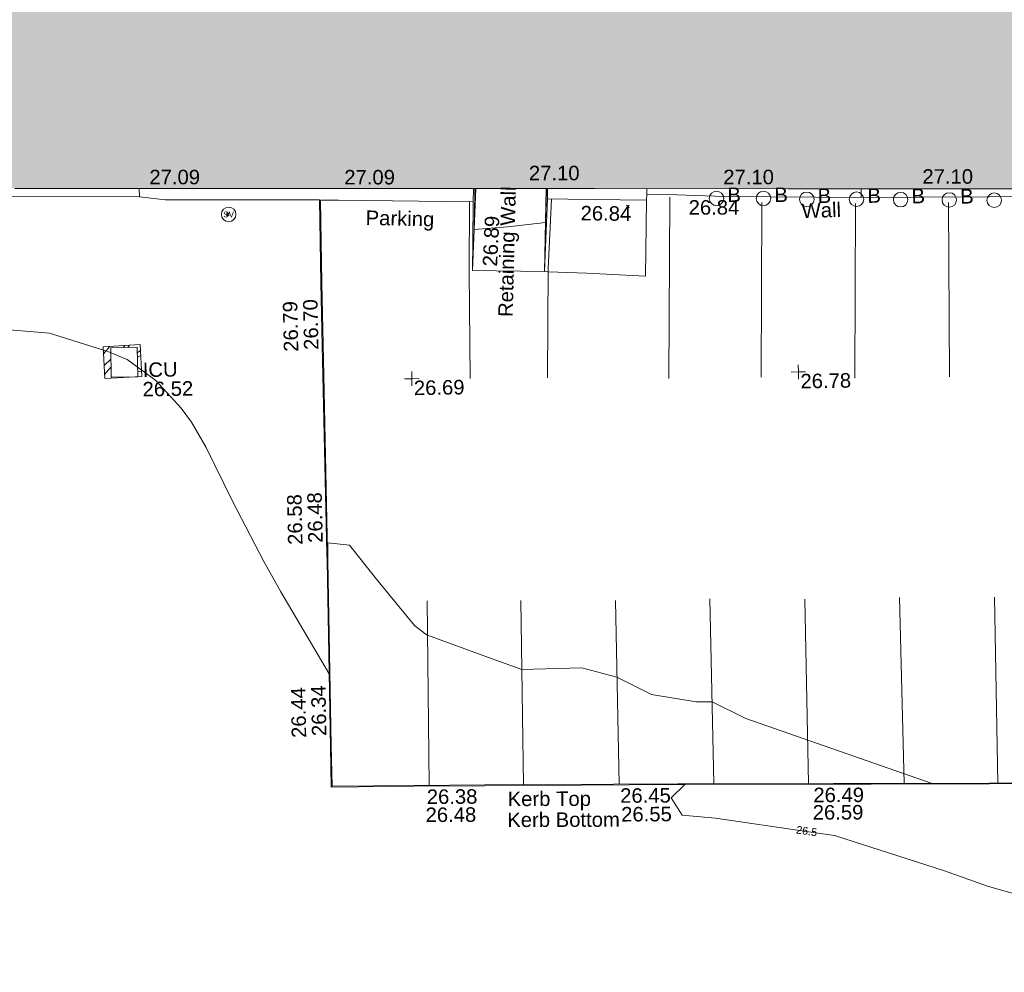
# Model space of a CAD drawing. Header units: millimetres. Extents: x -290717 to 520720, y -88450 to 287762.
# Tile 99 of 197: x -62872 to -37406, y 28307 to 52951. Entities that reach past the tile are written whole.
import ezdxf

# ---------------------------------------------------------------- set-up
doc = ezdxf.new("R2010")
doc.units = ezdxf.units.MM
doc.linetypes.add('IMPORT-HIDDEN2 _3_', pattern=[4762.5, 3175, -1587.5])
doc.linetypes.add('IMPORT-UG_ELEC_STREET LIGHTING_QLB2 _2_', pattern=[2700, 1500, -300.0000000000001, 0, -250, 150, -300.0000000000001, 0, -200])
for name, color, linetype, lineweight, true_color in [('00_TOPO_FURN_BOLLARD', 7, 'Continuous', 9, 0x666666), ('00_TOPO_SERV_IC', 5, 'Continuous', 9, 0x0000ff), ('00_TOPO_SERV_STOP_VALVE', 7, 'Continuous', 9, 0x666666), ('00_UAV_BUILDING_OUTLINE', 5, 'Continuous', 9, 0x0000ff), ('00_UAV_CONCRETE', 9, 'Continuous', 9, 0x808080), ('00_UAV_FORM_LINES', 7, 'Continuous', 9, 0x666666), ('00_UAV_FURN_BOLLARD', 7, 'Continuous', 9, 0xff9f7f), ('00_UAV_KERB_BOTTOM', 1, 'Continuous', 9, 0xff0000), ('00_UAV_KERB_TOP', 7, 'Continuous', 9, 0xa500a5), ('00_UAV_LEVEL_SPOT', 7, 'Continuous', 9, 0x666666), ('00_UAV_PARKING', 4, 'Continuous', 9, 0x00ffff), ('00_UAV_ROAD_MARKING_WHITE_CONTINUOUS', 7, 'Continuous', 9, 0x999999), ('00_UAV_WALL', 7, 'Continuous', 9, 0x7c00a5), ('00_UAV_WALL_RETAINING', 7, 'Continuous', 9, 0x7c00a5), ('01_DTM_CONTOUR_MNR', 7, 'Continuous', 9, 0xa5a552), ('01_DTM_CONTOUR_MNR_LABELS', 7, 'Continuous', 9, 0xa5a552), ('12333-PUM-2D-U-0001-C01 - Rev2_REVIT IMPORT_dwg', 7, 'Continuous', 9, 0x767676), ('A_RHA_Line', 7, 'Continuous', 9, 0x00a600), ('PUM-CHAMBER EXTENTS', 6, 'IMPORT-HIDDEN2 _3_', 9, 0xff00ff)]:
    doc.layers.add(name, color=color, linetype=linetype, lineweight=lineweight, true_color=true_color)
doc.layers.add('A_RHA_Detail', color=7, linetype='Continuous', lineweight=9)
doc.layers.add('GEN-TEXT', color=7, linetype='Continuous', lineweight=9)
doc.styles.add('Swis721 Lt BT', font='swissl.ttf', dxfattribs={"height": 399.9999999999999})
doc.styles.add('Swis721 Lt BT_1', font='swissl.ttf', dxfattribs={"height": 200})
doc.styles.add('Swis721 Lt BT_2', font='swissl.ttf', dxfattribs={"height": 375})

# ---------------------------------------------------------------- blocks, each defined once
blk = doc.blocks.new('12333-PUM-2D-U-0001-C01 - Rev2_REVIT IMPORT_dwg_MSL_Sluice_Valve_SYM-2077246-Site Location Plan Existing')
at = {"layer": '00_TOPO_SERV_STOP_VALVE', "color": 254, "true_color": 0xcccccc}
blk.add_circle((0, 0), 500.0000000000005, dxfattribs=at)
at = {"layer": '00_TOPO_SERV_STOP_VALVE', "insert": (0, 198.9876086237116), "char_height": 399.9999999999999, "width": 785.1100955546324, "attachment_point": 2, "line_spacing_factor": 1.005061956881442, "style": 'Swis721 Lt BT'}
blk.add_mtext('SV', dxfattribs=at)
blk = doc.blocks.new('12333-PUM-2D-U-0001-C01 - Rev2_REVIT IMPORT_dwg_UAV-2077255-Site Location Plan Existing')
at = {"layer": '00_UAV_LEVEL_SPOT', "color": 254, "true_color": 0xcccccc, "flags": 128}
for points in [[(0, -500.0000000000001), (0, 0), (-500.0000000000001, 0)], [(500.0000000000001, 0), (0, 0), (0, 500.0000000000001)]]:
    blk.add_lwpolyline(points, dxfattribs=at)
blk = doc.blocks.new('12333-PUM-2D-U-0001-C01 - Rev2_REVIT IMPORT_dwg_MSL_Bollard_2-2077239-Site Location Plan Existing')
at = {"layer": '00_TOPO_FURN_BOLLARD', "color": 254, "true_color": 0xcccccc}
blk.add_circle((0, 0), 62.50000000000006, dxfattribs=at)
blk = doc.blocks.new('12333-PUM-2D-U-0001-C01 - Rev2_REVIT IMPORT_dwg_MGS62954_T2_Galway_ITM_3d_Rev1-2077680-Site Location Plan Existing')
at = {"layer": '00_TOPO_SERV_IC', "color": 254, "true_color": 0xcccccc}
for p, q in [((533842226.7, 725600174.4), (533842226.7000001, 725600936.4000002)), ((533842912.5000001, 725600936.4), (533842226.7000001, 725600936.4000002)), ((533842912.5, 725600174.4), (533842912.5000001, 725600936.4)), ((533842226.7, 725600174.4), (533842912.5, 725600174.4))]:
    blk.add_line(p, q, dxfattribs=at)
at = {"layer": '00_UAV_CONCRETE', "color": 254, "true_color": 0xcccccc}
for p, q in [((533851668.662068, 725604549.8623617), (533851683.2158532, 725604888.924139)), ((533853588.2699392, 725604586.7730943), (533853597.9039028, 725604854.8249344))]:
    blk.add_line(p, q, dxfattribs=at)
at = {"layer": '00_UAV_CONCRETE', "color": 254, "true_color": 0xcccccc, "flags": 128}
blk.add_lwpolyline([(533843035.9295182, 725604824.3749609), (533843697.929518, 725604738.3749609), (533847695.1801922, 725604664.05422)], dxfattribs=at)
at = {"layer": '00_UAV_FORM_LINES', "color": 254, "true_color": 0xcccccc, "flags": 128}
blk.add_lwpolyline([(533853482.1748954, 725602716.3666456), (533853571.3912002, 725602700.7318478), (533854575.6955001, 725602654.4015001), (533856085.6955001, 725602545.4015001), (533856150.1748953, 725604513.3666457)], dxfattribs=at)
at = {"layer": '00_UAV_KERB_BOTTOM', "color": 254, "true_color": 0xcccccc, "flags": 128}
blk.add_lwpolyline([(533881691.8095241, 725589110.1475831), (533879445.1748955, 725589149.3666457), (533876692.8852168, 725589179.583126), (533873069.1748953, 725589219.3666456), (533871693.5697441, 725589229.1274039), (533866693.9391799, 725589264.6028342), (533864754.1748954, 725589278.3666457), (533861694.52452, 725589325.8211774), (533856888.1748953, 725589400.3666456), (533856695.2494386, 725589402.5689912), (533851696.0418241, 725589459.6375711), (533849880.1748953, 725589480.3666456), (533847752.1748953, 725589494.3666457), (533847750.9088002, 725590549.3857387), (533847745.1748953, 725595327.3666457), (533847744.1950182, 725595547.4409066), (533847721.9532087, 725600542.8123295), (533847713.1748953, 725602514.3666457), (533847715.1748953, 725604658.3666458)], dxfattribs=at)
at = {"layer": '00_UAV_KERB_TOP', "color": 254, "true_color": 0xcccccc, "flags": 128}
blk.add_lwpolyline([(533881691.7209884, 725589099.1684073), (533879444.8905709, 725589129.3685619), (533876692.3667715, 725589159.5876124), (533873068.9941603, 725589199.3674246), (533871693.0512855, 725589209.1305795), (533866693.4207219, 725589244.6060096), (533864753.9488578, 725589258.3677462), (533861694.0060812, 725589305.8268127), (533856887.9056672, 725589380.3684158), (533856694.7310012, 725589382.5736061), (533851695.5233949, 725589439.6421862), (533849879.9949583, 725589460.3673966), (533847732.1987252, 725589474.497635), (533847730.9559652, 725590510.0718771), (533847725.1749487, 725595327.3101203), (533847724.3697136, 725595508.160941), (533847702.1279038, 725600503.5323653), (533847693.1748537, 725602514.3314495), (533847695.1801924, 725604664.0542197)], dxfattribs=at)
at = {"layer": '00_UAV_PARKING', "color": 254, "true_color": 0xcccccc, "flags": 128}
for points in [[(533847715.1748953, 725604658.3666457), (533848183.1748954, 725604648.3666456), (533851668.662068, 725604549.8623616), (533851641.3808981, 725603505.5586932), (533851622.1748955, 725602770.3666456), (533853482.1748954, 725602716.3666456), (533853588.2699391, 725604586.7730944), (533854117.5480864, 725604571.6076492), (533856150.1748953, 725604513.3666457), (533856161.8213428, 725604669.9466621)], [(533861701.1748953, 725604487.3666458), (533863308.1748954, 725604466.3666456), (533866699.453905, 725604426.1702062), (533869045.1748953, 725604398.3666457), (533871697.9792234, 725604325.0129383), (533871902.1748953, 725604319.3666456), (533876002.1748954, 725604218.3666456), (533876696.3378388, 725604204.1917897), (533881144.1748954, 725604113.3666456), (533881694.9260165, 725604104.3589911), (533885630.0000003, 725604040.0000005)]]:
    blk.add_lwpolyline(points, dxfattribs=at)
at = {"layer": '00_UAV_ROAD_MARKING_WHITE_CONTINUOUS', "color": 254, "true_color": 0xcccccc}
for p, q in [((533856750.1568247, 725604575.6720258), (533856649.3293822, 725599889.9289227)), ((533859134.6912071, 725604398.6754705), (533859037.5717106, 725599885.2513378)), ((533861555.1748957, 725604329.3666458), (533861458.0553991, 725599815.942513)), ((533863960.1748955, 725604316.3666458), (533863902.7882641, 725599802.2624853)), ((533850298.4065016, 725594245.3775805), (533850267.1961251, 725589475.9485954)), ((533852704.1639414, 725589448.1293279), (533852720.4065014, 725594214.3775806)), ((533855165.4065013, 725594173.3775804), (533855174.9675313, 725589419.9238073)), ((533857630.2433345, 725589388.8573209), (533857608.4065014, 725594171.3775808)), ((533860060.4065014, 725594121.3775803), (533860077.5770707, 725589350.8996909)), ((533862545.8518668, 725589312.61727), (533862515.4065017, 725594121.3775805)), ((533864969.4065014, 725594083.37758), (533864974.1966688, 725589276.8054566))]:
    blk.add_line(p, q, dxfattribs=at)
at = {"layer": '00_UAV_ROAD_MARKING_WHITE_CONTINUOUS', "color": 254, "true_color": 0xcccccc, "flags": 128}
for points in [[(533851569.211813, 725604552.6729516), (533851529.1748954, 725602748.3666457), (533851513.1748953, 725599979.3666457)], [(533853512.1748953, 725599957.3666456), (533853573.1748953, 725602783.3666457), (533853693.4154008, 725604583.7603539)]]:
    blk.add_lwpolyline(points, dxfattribs=at)
at = {"layer": '00_UAV_WALL', "color": 254, "true_color": 0xcccccc}
blk.add_line((533843037.0208123, 725605042.9065964), (533843035.9295181, 725604824.3749607), dxfattribs=at)
at = {"layer": '00_UAV_WALL', "color": 254, "true_color": 0xcccccc, "flags": 128}
for points in [[(533843035.9295181, 725604824.3749607), (533838285.1437689, 725604926.9906502), (533837109.9295181, 725604952.3749608), (533833286.872484, 725605044.1618973), (533829820.9295182, 725605127.3749608), (533829137.5403005, 725605143.3488133), (533829140.0551342, 725605290.4014668)], [(533861703.3706824, 725604710.4724551), (533861701.1748953, 725604487.3666458), (533858158.1748953, 725604574.3666456), (533856935.0101984, 725604632.9284679), (533856161.8213428, 725604669.9466621), (533856166.3380679, 725604809.0829866)]]:
    blk.add_lwpolyline(points, dxfattribs=at)
at = {"layer": '00_UAV_WALL_RETAINING', "color": 254, "true_color": 0xcccccc}
for p, q in [((533851622.1748955, 725602770.3666455), (533851743.8875042, 725604887.8436209)), ((533853556.6188308, 725604855.5601922), (533853482.1748955, 725602716.3666459))]:
    blk.add_line(p, q, dxfattribs=at)
at = {"layer": '01_DTM_CONTOUR_MNR', "color": 254, "true_color": 0xcccccc, "flags": 128}
for points in [[(533866269.723141, 725586124.5712041), (533864682.2740725, 725586605.1436354), (533863556.3115994, 725587031.781652), (533860727.9651424, 725587994.0480449), (533860003.2070352, 725588111.5832783), (533857655.9022973, 725588492.2496102), (533856797.0811437, 725588590.1897218), (533856515.9900115, 725589039.3837603), (533856890.0000001, 725589386), (533859564.0817537, 725589354.8518958), (533860719.5843876, 725589337.6739627), (533862550.0000001, 725589310.0000002), (533861636.6666666, 725589326.6666669), (533863180.0000002, 725589300.0000001), (533863246.6836134, 725589303.2253939), (533858488.4157283, 725591060.9079815), (533857620, 725591510.0000001), (533857209.4535105, 725591516.3795067), (533856052.714829, 725591722.0059686), (533855170.0000001, 725592190.0000002), (533854265.4262539, 725592441.421829), (533852710.0000001, 725592430.0000002), (533851947.8636165, 725592719.304043), (533850290.0000001, 725593360), (533850225.474032, 725593403.597934), (533849960.0167191, 725593615.3645422), (533849032.2633981, 725594786.9237375), (533848311.1893246, 725595718.9622561), (533847750, 725595790), (533847746.9823009, 725595330.0000002), (533847736.4178581, 725593455.9854398), (533847730, 725592400), (533846513.2914895, 725594543.879891), (533846088.1576592, 725595335.3306571), (533845307.4704993, 725596910.93646), (533844650.0000001, 725598315.4736842), (533844282.7345311, 725598972.7345309), (533844024.6312686, 725599340.0000001), (533843382.5000001, 725600072.5000001), (533842650.0000001, 725600622.0512822), (533842149.0636705, 725600839.0636705), (533840650.0000001, 725601340.0000001), (533838561.3139336, 725601547.8939614)], [(533853572.6254573, 725604855.2751254), (533853568.3211145, 725604785.1099708), (533853530.0000001, 725603980), (533852549.3079296, 725603880.6906859), (533851680.0000002, 725603830.0000001), (533851713.4375938, 725604760.9825983), (533851718.9261966, 725604888.2881635)]]:
    blk.add_lwpolyline(points, dxfattribs=at)
for name, p, xscale, yscale, zscale in [('12333-PUM-2D-U-0001-C01 - Rev2_REVIT IMPORT_dwg_MSL_Bollard_2-2077239-Site Location Plan Existing', (533857960.4065001, 725604524.3774999), 3, 3, 3), ('12333-PUM-2D-U-0001-C01 - Rev2_REVIT IMPORT_dwg_MSL_Bollard_2-2077239-Site Location Plan Existing', (533859175.4065, 725604504.3774999), 3, 3, 3), ('12333-PUM-2D-U-0001-C01 - Rev2_REVIT IMPORT_dwg_MSL_Sluice_Valve_SYM-2077246-Site Location Plan Existing', (533845337.9295181, 725604332.3749607), 0.375, 0.375, 0.375), ('12333-PUM-2D-U-0001-C01 - Rev2_REVIT IMPORT_dwg_MSL_Bollard_2-2077239-Site Location Plan Existing', (533860294.4065001, 725604460.3774999), 3, 3, 3), ('12333-PUM-2D-U-0001-C01 - Rev2_REVIT IMPORT_dwg_MSL_Bollard_2-2077239-Site Location Plan Existing', (533861581.4065, 725604441.3775), 3, 3, 3), ('12333-PUM-2D-U-0001-C01 - Rev2_REVIT IMPORT_dwg_MSL_Bollard_2-2077239-Site Location Plan Existing', (533862721.4065, 725604409.3774999), 3, 3, 3), ('12333-PUM-2D-U-0001-C01 - Rev2_REVIT IMPORT_dwg_MSL_Bollard_2-2077239-Site Location Plan Existing', (533863980.4065001, 725604380.3774999), 3, 3, 3), ('12333-PUM-2D-U-0001-C01 - Rev2_REVIT IMPORT_dwg_MSL_Bollard_2-2077239-Site Location Plan Existing', (533865142.4065001, 725604352.3774999), 3, 3, 3), ('12333-PUM-2D-U-0001-C01 - Rev2_REVIT IMPORT_dwg_UAV-2077255-Site Location Plan Existing', (533850000, 725600000.0000001), 0.375, 0.375, 0.375), ('12333-PUM-2D-U-0001-C01 - Rev2_REVIT IMPORT_dwg_UAV-2077255-Site Location Plan Existing', (533860000, 725600000.0000001), 0.375, 0.375, 0.375)]:
    blk.add_blockref(name, p, dxfattribs=dict(xscale=xscale, yscale=yscale, zscale=zscale))
at = {"layer": '00_TOPO_SERV_IC', "color": 251, "true_color": 0x666666, "char_height": 375, "attachment_point": 1, "line_spacing_factor": 1.005061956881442, "style": 'Swis721 Lt BT_2'}
for s, insert, width in [('ICU', (533843045.6111333, 725600536.8746865), 1021.012723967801), ('26.52', (533843031.7003085, 725600036.416259), 1495.902363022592)]:
    blk.add_mtext(s, dxfattribs=dict(at, insert=insert, width=width))
at = {"layer": '00_UAV_BUILDING_OUTLINE', "color": 251, "true_color": 0x666666, "char_height": 375, "width": 1495.902363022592, "attachment_point": 1, "line_spacing_factor": 1.005061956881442, "style": 'Swis721 Lt BT_2'}
for s, insert, rotation in [('27.09', (533843307.2826644, 725605521.8553054), 358.979711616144), ('27.09', (533848347.3259588, 725605429.9297818), 358.97971161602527), ('27.10', (533853123.6354564, 725605453.9445103), 358.97971161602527), ('27.10', (533858147.969831, 725605264.475166), 358.9797116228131), ('27.10', (533863297.9414201, 725605187.5845917), 358.97971162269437)]:
    blk.add_mtext(s, dxfattribs=dict(at, insert=insert, rotation=rotation))
at = {"layer": '00_UAV_FURN_BOLLARD', "color": 251, "true_color": 0x666666, "char_height": 375, "width": 398.9072968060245, "attachment_point": 1, "line_spacing_factor": 1.005061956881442, "style": 'Swis721 Lt BT_2'}
for insert in [(533858243.16482, 725604798.57485), (533859458.1648199, 725604778.57485), (533860577.16482, 725604734.57485), (533861864.1648199, 725604715.57485), (533863004.1648199, 725604683.57485), (533864263.16482, 725604654.5748501)]:
    blk.add_mtext('B', dxfattribs=dict(at, insert=insert))
at = {"layer": '00_UAV_KERB_BOTTOM', "color": 251, "true_color": 0x666666, "char_height": 375, "attachment_point": 1, "line_spacing_factor": 1.005061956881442, "style": 'Swis721 Lt BT_2'}
for s, insert, width, rotation in [('26.70', (533847225.6153997, 725600790.6048717), 1495.902363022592, 90.25510683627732), ('26.48', (533847247.8572091, 725595795.2334486), 1495.902363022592, 90.25510682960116), ('26.34', (533847255.3795317, 725590798.79125), 1495.902363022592, 90.0687588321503), ('26.38', (533850199.7274823, 725589367.3078635), 1495.902363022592, 359.3459669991), ('26.45', (533855201.7353216, 725589310.2073172), 1495.902363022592, 359.3459669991), ('26.49', (533860198.86297, 725589239.6016204), 1495.902363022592, 359.1114258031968), ('Kerb Bottom', (533852272.4268799, 725588734.8333263), 3414.456504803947, 359.15074903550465)]:
    blk.add_mtext(s, dxfattribs=dict(at, insert=insert, width=width, rotation=rotation))
at = {"layer": '00_UAV_KERB_TOP', "color": 251, "true_color": 0x666666, "char_height": 375, "attachment_point": 1, "line_spacing_factor": 1.005061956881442, "style": 'Swis721 Lt BT_2'}
for s, insert, width, rotation in [('26.79', (533846702.6321886, 725600749.0846052), 1495.902363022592, 90.25510683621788), ('26.58', (533846724.8739983, 725595753.7131805), 1495.902363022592, 90.25510684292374), ('26.44', (533846732.2641658, 725590758.8735585), 1495.902363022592, 90.06875883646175), ('Kerb Top', (533852291.3882157, 725589275.6085463), 2493.170605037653, 359.15074903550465), ('26.48', (533850160.5646015, 725588899.8966631), 1495.902363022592, 359.345966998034), ('26.55', (533855218.8650081, 725588826.0790291), 1495.902363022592, 359.3459669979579), ('26.59', (533860174.4018634, 725588789.916999), 1495.902363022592, 359.11142579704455)]:
    blk.add_mtext(s, dxfattribs=dict(at, insert=insert, width=width, rotation=rotation))
at = {"layer": '00_UAV_LEVEL_SPOT', "char_height": 375, "width": 1495.902363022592, "attachment_point": 1, "line_spacing_factor": 1.005061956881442, "style": 'Swis721 Lt BT_2'}
for s, insert in [('26.69', (533850048.475159, 725599946.7845222)), ('26.78', (533860048.475159, 725599946.7845222))]:
    blk.add_mtext(s, dxfattribs=dict(at, insert=insert))
at = {"layer": '00_UAV_PARKING', "color": 251, "true_color": 0x666666, "char_height": 375, "attachment_point": 1, "line_spacing_factor": 1.005061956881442, "style": 'Swis721 Lt BT_2'}
for s, insert, width, rotation in [('Parking', (533848886.4279329, 725604373.8770553), 2037.276551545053, 357.69511877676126), ('26.84', (533854444.4447457, 725604394.083874), 1495.902363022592, 358.3587489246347), ('26.89', (533851880.3826672, 725602879.6219798), 1495.902363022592, 86.23515860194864)]:
    blk.add_mtext(s, dxfattribs=dict(at, insert=insert, width=width, rotation=rotation))
at = {"layer": '00_UAV_WALL', "color": 251, "true_color": 0x666666, "char_height": 375, "attachment_point": 1, "line_spacing_factor": 1.005061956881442, "style": 'Swis721 Lt BT_2'}
for s, insert, width, rotation in [('26.84', (533857238.8817905, 725604493.4790651), 1495.902363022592, 358.98836874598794), ('Wall', (533860153.0088991, 725604348.3855971), 1130.237340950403, 1.1683706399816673)]:
    blk.add_mtext(s, dxfattribs=dict(at, insert=insert, width=width, rotation=rotation))
at = {"layer": '00_UAV_WALL_RETAINING', "color": 251, "true_color": 0x666666, "insert": (533852261.2319865, 725601562.5032957), "char_height": 375, "width": 3832.359387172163, "attachment_point": 1, "rotation": 87.57881032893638, "line_spacing_factor": 1.005061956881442, "style": 'Swis721 Lt BT_2'}
blk.add_mtext('Retaining Wall', dxfattribs=at)
at = {"layer": '01_DTM_CONTOUR_MNR_LABELS', "color": 251, "true_color": 0x666666, "insert": (533860024.2235141, 725588219.9727354), "char_height": 200, "width": 620.5117196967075, "attachment_point": 2, "rotation": 350.7884425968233, "line_spacing_factor": 1.005061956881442, "style": 'Swis721 Lt BT_1'}
blk.add_mtext('26.5', dxfattribs=at)
blk = doc.blocks.new('12333-PUM-2D-U-0001-C01 - Rev2_REVIT IMPORT_dwg-1620468-Site Location Plan Existing')
at = {"layer": 'PUM-CHAMBER EXTENTS', "true_color": 0xffaaff}
h = blk.add_hatch(dxfattribs=at)
h.set_pattern_fill('FP_3', color=211, style=0, pattern_type=2)
h.set_pattern_definition([(45, (-533641079.65, -725615854.3560001), (-265.1650429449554, 265.1650429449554), []), (45, (-533640902.873, -725615854.3560001), (-265.1650429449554, 265.1650429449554), [])])
h.paths.add_polyline_path([(200981.3501528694, -15715.35617869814), (201937.3501528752, -15678.3561786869), (201912.3501528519, -14851.35617863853), (200956.3501528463, -14888.35617853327)])
h.paths.add_polyline_path([(201147.0501528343, -15679.95617866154), (201147.0501528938, -14917.95617863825), (201832.8501529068, -14917.95617864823), (201832.8501528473, -15679.95617867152), (201819.5493934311, -15679.95617867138)])
at = {"layer": 'GEN-TEXT', "color": 253, "true_color": 0xaaaaaa}
for p, q in [((204203.6698139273, -11554.35617861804), (204274.3804920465, -11483.64550049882)), ((204274.3804920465, -11554.35617861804), (204203.6698139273, -11483.64550049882)), ((214548.9948138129, -11533.71151769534), (214619.7054919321, -11463.00083957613)), ((214619.7054919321, -11533.71151769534), (214548.9948138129, -11463.00083957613))]:
    blk.add_line(p, q, dxfattribs=at)
at = {"layer": 'PUM-CHAMBER EXTENTS', "color": 211, "linetype": 'Continuous', "true_color": 0xffaaff, "flags": 128}
blk.add_lwpolyline([(201912.350152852, -14851.35617863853), (201937.3501528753, -15678.35617868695), (200981.3501528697, -15715.35617869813), (200956.3501528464, -14888.35617853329)], close=True, dxfattribs=at)
blk.add_blockref('12333-PUM-2D-U-0001-C01 - Rev2_REVIT IMPORT_dwg_MGS62954_T2_Galway_ITM_3d_Rev1-2077680-Site Location Plan Existing', (-533641079.6498471, -725615854.3561786))

msp = doc.modelspace()

# ---------------------------------------------------------------- hatches: boundary and pattern name
at = {"layer": 'A_RHA_Detail', "true_color": 0xc0c0c0}
h = msp.add_hatch(color=9, dxfattribs=at)
h.paths.add_polyline_path([(-80880.60083898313, -68502.79057078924), (-80400.86592458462, -68483.4150911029), (-80400.86592458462, -62984.64684182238), (-24474.85765180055, -63009.32043784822), (-24456.14471274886, -50840.30023854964), (-36622.55041054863, -50831.65104346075), (-36622.5504104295, -44228.57792609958), (-50959.05265825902, -44213.68205212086), (-50959.05265825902, -42573.78171509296), (-54563.93258049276, -42571.21897729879), (-54565.69773355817, -45054.17447471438), (-92408.82109324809, -45027.27149617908), (-92411.78875845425, -49201.74309219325), (-100061.9988811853, -49201.74309219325), (-100052.221444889, -64852.82557835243), (-86120.90825231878, -64852.82557835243), (-86092.16626519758, -62957.90041523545), (-84861.10047611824, -62957.90041520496), (-84854.79054275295, -68240.10973718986), (-80870.60226895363, -68240.10973718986)])
h.paths.add_polyline_path([(-137238.9269955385, -68461.93840922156), (-132719.7426408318, -68433.06336920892), (-132847.0731201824, -62850.0428228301), (-130454.6837966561, -62916.63108081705), (-130498.2830220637, -61355.8539363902), (-117581.136331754, -61423.42893434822), (-117492.3908565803, -49183.91309186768), (-125136.5200282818, -49178.47881939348), (-125133.5727033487, -45032.61887132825), (-163007.1824077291, -45005.69421944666), (-163007.1824077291, -44090.29634113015), (-163123.8521375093, -44090.21339942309), (-163122.6389897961, -42383.751842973), (-166563.8543420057, -42383.75184295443), (-166565.0349082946, -44044.3982420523), (-193158.4656786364, -44025.49275802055), (-193195.152889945, -62863.6565097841), (-137269.7106414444, -62916.63108078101), (-137254.3708868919, -65679.90523788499)])
h.paths.add_polyline_path([(120310.9497607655, -32334.2823016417), (120312.4652266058, -31610.73011961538), (133451.2244789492, -31638.24899384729), (133469.2230092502, -19717.98315777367), (121295.7536929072, -19692.48606427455), (121319.8434528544, -8190.941560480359), (112277.0825929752, -8172.001674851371), (112263.1769726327, -14811.12345451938), (78285.85310969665, -14739.95861435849), (78292.82277619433, -8167.077575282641), (76545.55099677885, -8163.40371230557), (69355.76844230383, -8152.931592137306), (69353.66597202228, -9156.746357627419), (68372.60878942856, -9154.691552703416), (68372.60878942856, -13705.52853212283), (69333.72334743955, -13707.54156767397), (69325.07112544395, -16249.53369225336), (66623.4489111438, -16249.53369225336), (66619.79243932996, -17995.29925522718), (65989.07757491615, -17995.29925522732), (65985.44262769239, -19730.78799479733), (57152.23993372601, -19712.28702423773), (57127.42535098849, -31559.89461998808), (70277.87165423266, -31587.43801817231), (70277.87165428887, -32271.74147154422), (78263.96947906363, -32285.12944888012), (78266.62669288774, -31019.79372153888), (112335.8856506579, -31091.15111856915), (112335.8856506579, -32317.57330550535), (119781.4233959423, -32333.17321910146)])
h.paths.add_polyline_path([(7503.71740934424, -1791.43926322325), (15482.43097389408, -674.0213230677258), (15484.0826184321, 148.1327206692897), (56188.28042539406, 205.5276654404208), (56155.8432600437, 14338.31663138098), (18016.62665932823, 14236.4814953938), (17967.9025208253, 34313.18372075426), (21727.10644861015, 34324.06926249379), (21708.9097307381, 40608.10218319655), (18009.66447156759, 40608.10218325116), (17995.54603703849, 45483.75063445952), (9770.084212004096, 45420.63294734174), (3966.216019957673, 45443.14492469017), (3984.771235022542, 14176.56786831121), (1023.062455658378, 14176.56786840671), (-276.5134647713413, 14190.52623465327), (-231.6790044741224, 5976.811441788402), (-226.4491536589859, 193.7444677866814), (1220.250839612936, 179.5999159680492), (7477.609307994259, 143.2867556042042), (7488.638446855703, -674.0213230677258)])
h.paths.add_polyline_path([(77755.59663317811, 53.47451145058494), (77729.51881611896, 1699.844979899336), (94464.47132486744, 1659.976083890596), (94606.37913471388, 17991.39023626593), (88810.41901146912, 18015.03260816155), (88799.89418497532, 14436.74271609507), (69413.88950349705, 14457.87738898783), (69377.35724448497, 99.62816357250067), (70760.85642036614, 92.0068082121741)])
h.paths.add_polyline_path([(61252.12079698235, 46453.95617369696), (105774.7348988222, 46472.68783510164), (105768.2642197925, 61852.61234310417), (92285.13876306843, 61852.61234310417), (92308.59670397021, 65784.30757142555), (96107.46680002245, 65767.6044524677), (96059.6808111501, 75209.20847378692), (101084.8427276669, 75071.88872768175), (104988.0046543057, 74765.36560410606), (108403.6894220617, 74363.84089439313), (112009.2703903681, 73787.25420864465), (115645.3524814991, 73049.69667210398), (116890.8108050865, 72761.69136255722), (120208.9929832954, 71893.18353872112), (120865.241739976, 71703.68487155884), (124135.6329505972, 70669.67317909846), (127435.6253142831, 69480.50055823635), (127820.4368655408, 69394.93141813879), (128274.3081769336, 69331.69585757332), (128731.879114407, 69306.66104520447), (129189.9401456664, 69320.00258265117), (129645.2782985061, 69371.62688830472), (130094.6997111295, 69461.17185607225), (130535.0520071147, 69588.00939078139), (130963.2464342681, 69751.2498188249), (131376.279516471, 69949.74812593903), (131771.254123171, 70182.11198906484), (132162.5575600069, 70460.54046602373), (132496.0921582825, 70741.69081117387), (132820.8713676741, 71064.98072578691), (133117.4593294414, 71414.31364276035), (133383.77568926, 71787.23923958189), (133616.5473239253, 72178.53728446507), (133817.1647262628, 72590.54524901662), (133982.6025969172, 73017.89547517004), (134111.7005086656, 73457.59040804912), (134203.5529320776, 73906.545904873), (134257.5155882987, 74361.61286220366), (134272.5462649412, 74819.59931534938), (134250.5259874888, 75277.29281749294), (134189.6227572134, 75731.48297750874), (134090.9274700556, 76178.98397761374), (133955.1324028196, 76616.65691996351), (133783.1900598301, 77041.4318434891), (133576.3064937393, 77450.3292564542), (133335.9328436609, 77840.48103831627), (133063.7551572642, 78209.15055536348), (132761.6825665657, 78553.75185442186), (132431.8338935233, 78871.86780505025), (132076.5227904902, 79161.26705200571), (131698.2415079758, 79419.91966864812), (131299.6434187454, 79646.01139199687), (131093.5942456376, 79746.34209763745), (132146.0467355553, 83110.22226149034), (122787.763295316, 86282.54285521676), (121604.3555410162, 82800.35918872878), (117095.9864226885, 83870.84033788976), (116841.9598400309, 83526.35449576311), (116120.5435466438, 91221.9361197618), (110237.7341284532, 91274.27491024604), (110194.3680786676, 90435.39030217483), (104988.0046543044, 90486.49901569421), (104973.2761846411, 94309.82427956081), (103746.1314668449, 94309.82427962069), (103839.9937121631, 122852.1474272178), (96365.09202303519, 122931.9599471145), (96350.3400238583, 123952.416858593), (104555.5505249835, 123902.1925258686), (104607.3234457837, 120248.5396157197), (125502.5015002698, 120134.193340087), (125662.0200253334, 137657.3796883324), (114479.5865733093, 137699.2256881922), (114382.3062641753, 129149.9458158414), (104644.1590035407, 129187.997507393), (104577.9931702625, 126217.3903165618), (101184.4926405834, 126159.1566967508), (101264.6166812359, 135959.2655565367), (89967.23177303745, 135988.8856164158), (89927.63362986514, 125823.6463181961), (93630.53562299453, 125840.7948842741), (93580.6568888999, 122931.9599471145), (88697.38835373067, 122904.7310127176), (88679.38989541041, 95739.0914377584), (86378.25848993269, 95739.0914377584), (86378.18187189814, 96178.10083375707), (83279.5074328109, 96200.92083330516), (83273.62493422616, 95735.74732136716), (70169.67509616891, 95733.22421950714), (70166.2684274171, 96272.07409350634), (66674.99731291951, 96257.14073659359), (66654.74538556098, 95755.71092140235), (65784.77231076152, 95755.71092140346), (65887.65094981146, 117470.6305650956), (53473.34271625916, 117487.9046429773), (53434.44066306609, 98570.4634906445), (40649.41626913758, 98570.46349066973), (40610.16711556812, 94406.01479082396), (38853.82372865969, 94410.36303444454), (38848.65589191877, 89463.65332732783), (40612.46601909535, 89518.45976927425), (40665.38257359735, 86257.73741131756), (38372.19584673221, 86305.7230928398), (38369.79373532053, 76901.0507917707), (50937.95125076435, 76944.40198877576), (50922.88567283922, 74598.78180893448), (56484.90611318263, 74588.85093774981), (56484.9061131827, 75194.85181998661), (92465.40372273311, 75233.02581663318), (92645.92783659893, 71766.64845097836), (89810.5550181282, 69362.83965827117), (85313.16173971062, 69360.94750424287), (85313.16173971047, 66907.40508090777), (75210.14498260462, 66903.15451592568), (75210.14498260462, 63815.70944554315), (70819.40014306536, 63815.70999204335), (70819.21601502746, 64253.35708063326), (69456.8341568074, 64253.35708063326), (69455.71957374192, 66901.99623168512), (61303.3285675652, 66898.56680686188), (61304.56054652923, 63970.32021231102), (70500.41048205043, 63970.32021223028), (70500.40885431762, 61852.59006210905), (61245.64388480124, 61848.69637492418), (61252.12079698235, 46455.07044720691)])
h.paths.add_polyline_path([(-17153.16561239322, 48569.32684293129), (-17153.16561227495, 60770.38083690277), (-29362.88357762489, 60774.7042869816), (-29362.88357762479, 67399.20394583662), (-43507.25361058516, 67405.01911302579), (-43488.53133082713, 69093.07334179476), (-45766.41866234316, 69109.32868391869), (-45794.34620035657, 67405.01911302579), (-47272.11273197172, 67404.21245453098), (-47272.44887636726, 66454.91798912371), (-86004.56386335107, 66468.6329952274), (-86006.66970790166, 60521.58362724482), (-92662.8772251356, 60521.58362724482), (-92666.53762789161, 50184.35611936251), (-79752.016597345, 50179.78302554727), (-79752.016597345, 48591.49323813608), (-17157.71631240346, 48569.32845421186)])
h.paths.add_polyline_path([(-201056.4185879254, 48628.75479108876), (-138377.9751621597, 48634.64535782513), (-138377.9751621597, 50133.28202330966), (-125467.710581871, 50134.49533928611), (-125468.6909603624, 60566.19036866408), (-132186.8595615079, 60565.86652591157), (-132187.4203588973, 66533.01978768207), (-170643.3098734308, 66805.61809689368), (-170643.3098732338, 67738.78475851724), (-200340.0100486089, 67488.93693767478), (-200348.7175167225, 60827.7802510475), (-201057.5650552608, 60827.71357562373), (-201056.6510294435, 51102.0431337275)])
h.paths.add_polyline_path([(-240051.5126725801, 54769.1949116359), (-239444.4902595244, 54811.10754483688), (-239186.5396225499, 54841.92927608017), (-238764.8191578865, 54940.98166103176), (-238382.4735933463, 55122.46891391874), (-237990.3402229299, 55354.87497237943), (-237269.2031026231, 55936.21514997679), (-237030.2712443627, 56228.66101920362), (-236793.0039600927, 56569.31473977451), (-236554.5880579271, 57004.26389721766), (-236432.7219585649, 57267.46508911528), (-236300.0815274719, 57753.26239002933), (-236250.7285154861, 58017.17885687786), (-236235.6490610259, 58516.21786795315), (-236233.2538430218, 58987.85640057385), (-236213.702979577, 59823.48083772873), (-236363.8287856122, 59820.8603820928), (-236634.0279869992, 60698.06075831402), (-236391.9547756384, 61432.1972634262), (-236225.4740089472, 61435.10319604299), (-236201.6036570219, 62637.68779599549), (-232563.5271750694, 62639.28734435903), (-232563.5271750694, 63049.03842407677), (-232732.1945866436, 63049.15302221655), (-232860.1521278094, 63457.9589027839), (-232731.6068089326, 63914.24862701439), (-232560.8209657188, 63914.24862701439), (-232521.9864006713, 70597.99604498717), (-240628.6947850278, 70598.85496274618), (-240629.7923196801, 72350.98321581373), (-246412.6011213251, 72347.36085937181), (-246412.6011213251, 70616.45923939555), (-254449.5805725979, 70618.60952619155), (-254454.637144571, 70754.06491724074), (-254469.7140363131, 73191.6627625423), (-263883.2532625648, 73267.83063692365), (-263902.4181505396, 68260.74348557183), (-263714.8217520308, 68259.82096576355), (-263552.9672900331, 67819.6543439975), (-263719.0883117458, 67392.20684197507), (-263913.629869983, 67392.20684288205), (-263956.7001914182, 58633.76423459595), (-260181.1963171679, 58611.22607638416), (-260192.3146984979, 56354.25111578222), (-257184.684388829, 56339.46086010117), (-257213.4419958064, 57092.93866025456), (-257338.5163846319, 57093.27331227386), (-257471.0109295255, 57531.7457231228), (-257338.5163845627, 58062.22513700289), (-257203.4956297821, 58064.06881293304), (-257173.5751889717, 58598.54056827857), (-256478.2273617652, 58575.27357918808), (-256478.2273617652, 58788.51859477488), (-256013.0091299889, 58911.92701537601), (-255397.0786589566, 58780.99767608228), (-255397.0786664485, 58595.98242230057), (-243809.8853614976, 58585.92793205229), (-243805.3570672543, 58352.04527760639), (-243740.9394682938, 57884.52572396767), (-243619.083060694, 57421.84877501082), (-243424.3877541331, 56943.65915328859), (-243247.1437899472, 56608.24157716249), (-243003.0710577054, 56249.99021479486), (-242732.2093200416, 55932.75703086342), (-242371.7230179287, 55603.12658814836), (-242141.2551255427, 55424.88676771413), (-241804.9643038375, 55216.88439829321), (-241529.464082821, 55077.02869058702), (-241100.6275144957, 54917.18295005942), (-240836.2134980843, 54840.82833179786), (-240453.4486196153, 54788.6078413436), (-240203.3756532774, 54776.52967577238)])
h.paths.add_polyline_path([(40276.69022620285, 59895.3641775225), (40328.62676026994, 69196.9439153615), (36588.99968782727, 69217.82459101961), (36619.46637569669, 74674.25962431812), (32264.36460075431, 74687.02318924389), (32233.48293864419, 69156.26826309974), (11916.69390488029, 69269.70959690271), (11966.66200108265, 78218.75165977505), (29087.50901742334, 78123.15526811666), (29143.44567202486, 88141.13700481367), (15719.34879623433, 88216.09212957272), (15732.60379610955, 90589.99788900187), (4594.294101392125, 90652.19003492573), (4525.129359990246, 78265.12250452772), (10096.76365550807, 78234.01258734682), (10077.43887221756, 74773.03821913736), (4547.641142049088, 74803.91453678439), (4465.579974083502, 60107.16002351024), (19125.89094757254, 60025.30234268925), (19139.86249371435, 62527.53804648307), (31738.59196305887, 62457.19146407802), (31724.55430855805, 59943.11609818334), (38369.79364222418, 59906.01157297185)])
h.paths.add_polyline_path([(-246083.0241259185, 72334.29150213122), (-246083.0594797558, 72334.30275087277), (-246208.2905500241, 72334.29150213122)])
h.paths.add_polyline_path([(-114575.3004830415, 112178.0758696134), (-114575.3246436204, 112178.0758696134), (-114707.2752166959, 115801.5811617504)])
h.paths.add_polyline_path([(-154699.9178766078, 101760.4080976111), (-114382.0503338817, 101776.0542915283), (-114382.0503338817, 106926.936016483), (-113755.641395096, 106927.1791078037), (-113757.5507412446, 111847.2721532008), (-114431.6837526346, 111847.2721532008), (-114431.8098651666, 112178.075869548), (-114575.3004830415, 112178.0758696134), (-114578.9984943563, 121707.2390834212), (-123056.9849702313, 121707.2390834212), (-123068.8201032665, 156452.7036899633), (-119381.2340625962, 156454.1347343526), (-119381.2340625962, 160165.8603541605), (-115501.031452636, 160167.3661472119), (-115503.3750945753, 166206.5793118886), (-132411.7987151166, 166599.6604729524), (-132411.8243306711, 166665.6603411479), (-135275.0124468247, 166664.5489553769), (-135275.0124468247, 166628.1883102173), (-135911.3205077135, 166628.1944503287), (-135911.3479256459, 166352.1604668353), (-152521.1633846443, 166345.7145607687), (-152518.3680955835, 159142.6836790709), (-150699.3133726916, 159117.9265656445), (-150755.6690356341, 122560.6912032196), (-151059.2005266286, 122560.6912032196), (-151061.0981347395, 121302.4374931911), (-154138.3148337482, 121372.6012653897), (-154138.3148337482, 121865.183451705), (-154704.3888425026, 121867.2611370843), (-154688.5451973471, 119352.3937021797), (-154745.5933227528, 119352.3715636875), (-154745.5763474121, 118722.1532660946), (-160794.1544526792, 118748.744283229), (-160794.1544527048, 119410.5425977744), (-163852.1622693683, 119422.408321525), (-163855.0715294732, 118762.2003111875), (-167568.6765459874, 118778.5256058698), (-166634.6619849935, 124395.1277019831), (-166843.6206842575, 124471.2090400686), (-167568.6765459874, 124707.6250904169), (-168028.2173235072, 124841.3808643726), (-168630.5006276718, 124991.3056740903), (-169238.2056070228, 125117.4693074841), (-169850.3952285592, 125219.6772877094), (-170466.1255403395, 125297.7720169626), (-171089.1102599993, 125351.8553033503), (-171704.4065937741, 125381.1774254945), (-172325.0479971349, 125386.3595015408), (-172782.2248668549, 125374.5832363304), (-173401.7764236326, 125337.4554476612), (-174019.3926983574, 125276.0328036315), (-174634.1213722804, 125190.4100127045), (-175245.0145766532, 125080.7190996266), (-176047.1958093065, 124895.7675261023), (-176665.4852587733, 124724.7228134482), (-177045.3001228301, 124609.1129151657), (-177631.5127793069, 124405.2077276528), (-176665.4852586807, 118818.5158793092), (-177558.9402083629, 118822.4435769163), (-177662.2853368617, 125263.4341236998), (-176365.3912352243, 126542.9270807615), (-159462.2970490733, 126319.9103917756), (-157057.7396790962, 128609.0850976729), (-157060.6673204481, 136153.1661957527), (-158638.8016610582, 137740.2441626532), (-159352.3735831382, 137740.2441626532), (-161634.4140635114, 140201.1078539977), (-168727.9404946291, 140256.8191147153), (-171035.0401162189, 137942.884730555), (-174184.1459014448, 137942.884730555), (-176460.1168228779, 140292.2858551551), (-177341.68569345, 140292.285855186), (-177341.7114445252, 140358.4281613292), (-183428.5803825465, 140356.0660244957), (-185921.6385984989, 137917.4639097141), (-185921.6385985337, 131757.309115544), (-186906.8767412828, 131756.9267734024), (-187725.3914540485, 130809.9989183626), (-187724.0588902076, 127376.1828149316), (-186481.0281350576, 126304.557648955), (-186479.4846755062, 122327.2959175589), (-185176.2828158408, 121059.4673825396), (-180304.1129154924, 121059.4673825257), (-180304.1136492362, 118802.0484409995), (-193555.3706955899, 118802.0484409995), (-193555.3686998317, 133117.8341649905), (-192593.6442938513, 133118.2073819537), (-192593.6442938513, 134200.8158367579), (-192224.6284783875, 134200.9592041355), (-192225.5653014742, 136615.0101267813), (-192595.0012461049, 136615.0101267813), (-192595.4357332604, 137734.4745166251), (-193589.2709668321, 137734.4746851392), (-193589.2685988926, 147474.5705834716), (-193163.2062206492, 147492.8644728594), (-192606.8095195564, 147551.4951472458), (-192359.9383250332, 147589.5931622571), (-192199.8207947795, 147616.5827293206), (-191882.7548926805, 147682.9245600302), (-191568.5380071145, 147761.6632019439), (-191020.2573150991, 147932.4221712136), (-190950.5841382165, 147955.8263236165), (-190647.7999969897, 148070.951423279), (-190349.769078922, 148197.8750093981), (-190056.9509284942, 148336.4013817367), (-189769.7970512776, 148486.316942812), (-189375.4954991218, 148717.2624196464), (-189132.9060261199, 148873.2749095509), (-188867.5421091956, 149059.0543930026), (-188609.6764469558, 149255.1087866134), (-188354.9814056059, 149465.3525772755), (-188079.6339208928, 149713.8792482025), (-187884.9836199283, 149901.8220103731), (-187538.2510284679, 150274.4802367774), (-187446.2998447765, 150378.396083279), (-187241.3270201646, 150629.2310214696), (-187046.3599558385, 150887.9197697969), (-186861.699277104, 151154.0634500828), (-186546.1373636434, 151669.8298752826), (-186524.4196769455, 151707.063245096), (-163675.289831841, 151669.8298752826), (-163687.5843044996, 148134.0767945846), (-157303.6541541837, 148136.4921063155), (-157303.6541541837, 155759.9150161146), (-157557.4317586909, 155765.0384228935), (-157555.9168973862, 166678.0466575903), (-187009.2021991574, 166699.7464767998), (-187013.0952111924, 162054.4009359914), (-188707.1775469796, 162044.5925187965), (-188705.9961893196, 155021.5333641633), (-188737.9999316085, 154650.5326603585), (-188799.0133970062, 154283.1866125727), (-188857.2045401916, 154035.4341107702), (-188966.1106131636, 153679.3368924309), (-189102.6200311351, 153332.8820747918), (-189265.8911677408, 152998.2056672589), (-189454.9174010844, 152677.3710606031), (-189645.2484685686, 152421.322012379), (-189916.9563410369, 152104.2450531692), (-190212.7041973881, 151809.4634871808), (-190530.6686598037, 151538.7947475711), (-190868.889367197, 151293.9075915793), (-191225.2810786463, 151076.3118324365), (-191597.6465194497, 150887.3490190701), (-192092.8415776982, 150682.5621956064), (-192485.2937347, 150569.6612301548), (-192903.8930807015, 150482.2408890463), (-193187.215491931, 150440.8868273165), (-193594.1866364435, 150407.1257787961), (-193594.5953882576, 151459.989522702), (-205369.2399268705, 151455.4201248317), (-205354.452352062, 113350.0822379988), (-207187.1580384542, 113349.3709450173), (-207184.3024929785, 105991.0636522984), (-205312.8709512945, 105991.0636522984), (-205311.2365670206, 101769.6553082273), (-175488.645120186, 101781.2285901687), (-175488.645120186, 110889.6985621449), (-154703.462766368, 110897.5679794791), (-154700.5193329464, 103310.2697088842)])
h.paths.add_polyline_path([(193735.9435692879, 113047.8274775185), (208865.0938716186, 114991.026643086), (208976.1154122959, 114126.6471161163), (216447.8967330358, 115086.3281915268), (216038.7305308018, 118271.970241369), (232648.5073383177, 120405.3421627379), (233425.9936153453, 114352.0734369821), (240632.2017567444, 115277.6440986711), (239854.8412683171, 121329.9334728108), (256406.8682407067, 123455.8879629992), (257091.7572256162, 118089.1198988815), (264572.287122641, 119040.8180953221), (261877.8350554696, 138524.7609215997), (259178.7147038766, 138221.6086023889), (259197.3483654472, 137439.0084132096), (254686.1480587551, 136897.0007613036), (255412.6810205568, 131314.8303174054), (240852.7447965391, 129522.4514055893), (239771.0426540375, 137918.8519126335), (240649.582243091, 138010.1984551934), (240062.3063116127, 142776.6750342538), (239165.7694641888, 142685.0143484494), (237630.9646614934, 151018.3171733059), (266172.8791088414, 154560.7889781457), (271297.187694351, 142612.4006970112), (276531.7397502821, 144861.0987145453), (274941.5029779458, 148527.903728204), (302074.530765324, 160134.9084326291), (300215.9323773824, 164320.1841173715), (301528.161327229, 164907.0997990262), (300405.1237791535, 167477.8916353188), (299016.6944531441, 166945.7181825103), (295626.7488506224, 174518.7544287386), (294333.0289184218, 177537.1551681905), (287288.847594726, 174518.7544287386), (289427.6893504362, 169661.0163464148), (272956.7816584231, 162557.1203578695), (271943.2187786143, 164897.4305293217), (267016.3118217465, 162764.0369715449), (268502.3094164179, 159357.043014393), (265200.4029571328, 157946.4096681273), (226856.4166955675, 153146.7821791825), (227510.3041274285, 148852.0205335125), (228280.9873164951, 141179.0007484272), (227302.3544112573, 141050.2812999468), (227895.3788231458, 136433.1758633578), (228748.5501749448, 136523.8855003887), (229602.307730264, 128023.7667641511), (217691.2359889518, 126493.8999679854), (217642.3600127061, 126874.4332670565), (215138.5007311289, 126552.8357430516), (215194.9980427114, 126112.9650749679), (215015.6132225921, 126089.9247571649), (214840.967257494, 127449.6644606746), (192258.7012018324, 124549.1816390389), (193486.3576426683, 114991.026643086)])
h.paths.add_polyline_path([(-78076.24179098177, 117605.518872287), (-78076.23951907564, 117610.0871212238), (-78070.31812256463, 129485.733079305), (-74723.15926546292, 129478.3852560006), (-74723.15926546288, 125435.7860625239), (-48015.64546089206, 125380.0246061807), (-47996.55031653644, 135872.5822179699), (-61198.159180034, 135901.5630078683), (-74714.72264147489, 135923.5088764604), (-74723.62876031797, 131865.2975510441), (-78070.31812256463, 131872.6421692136), (-78062.97909490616, 149549.768943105), (-58292.26570494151, 149541.5607197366), (-58292.26570494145, 148946.2407608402), (-37707.70924049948, 148937.6946534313), (-37707.70924049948, 159740.0690313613), (-44148.26955758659, 159742.7429641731), (-44148.26955758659, 162961.3319175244), (-49829.95437586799, 162961.3319175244), (-49830.92144141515, 160632.0129326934), (-78494.0902662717, 160643.9130440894), (-78494.0902662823, 161615.1537737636), (-78739.22585210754, 161615.2555472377), (-78691.79195364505, 168187.9195488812), (-90844.5764503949, 168126.8149080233), (-90962.52567696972, 152686.7636278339), (-89064.97866810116, 152685.97582136), (-89079.54115383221, 117610.0871212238), (-78374.80210165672, 117605.6428258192)])
h.paths.add_polyline_path([(69254.82576126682, 129235.9722870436), (69259.97086178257, 136167.7892474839), (86068.0992678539, 136131.0235193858), (86008.66431381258, 164703.3084147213), (58789.63167882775, 164723.5115811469), (58789.63167882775, 170119.2062865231), (54460.16324890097, 170122.4198087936), (54457.21717773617, 166153.2792453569), (47042.21516498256, 166158.7829869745), (47041.10931533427, 164668.9097040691), (39173.27935198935, 164674.7495545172), (39172.83712618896, 164078.9539098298), (17014.87910992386, 164095.400525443), (17002.38841206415, 147267.1142245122), (12659.63471563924, 147267.1142245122), (12653.6008753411, 139137.9291796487), (17031.41608901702, 139134.6797717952), (17024.58791744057, 129935.3194463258), (39191.34773726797, 129918.8662983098), (39191.34773726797, 129258.2867272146), (69014.0340609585, 129236.1510132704)])
h.paths.add_polyline_path([(39265.62356917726, 139467.8223435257), (33050.91021530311, 139484.1586867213), (33087.56357182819, 153427.9220784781), (39277.60130890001, 153411.6505991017), (39277.60130890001, 152830.3127277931), (43058.29603858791, 152820.3745823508), (43024.83899408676, 140092.5601633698), (39267.2657899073, 140092.5601633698)])
h.paths.add_polyline_path([(1979.548949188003, 189123.2414339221), (18699.10403225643, 189180.0465563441), (18678.46874727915, 195253.6675675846), (24349.02704558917, 195272.9334349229), (24334.96888369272, 199550.7690689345), (28829.78348971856, 199566.0403168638), (28798.35772162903, 208815.6446465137), (24334.94961552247, 208806.1514042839), (24333.90624838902, 209113.2475694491), (16811.59093053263, 209087.6902915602), (16806.58456496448, 208843.590909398), (6772.293057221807, 208809.4991440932), (6797.166076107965, 201488.5780549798), (-8471.058649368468, 201436.7038403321), (-8471.058649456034, 200429.0172029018), (-11856.09020773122, 200417.5164702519), (-11823.72827012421, 190892.3684139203), (-7614.729360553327, 190904.9356358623), (-7614.729360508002, 190170.8290169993), (-4608.619189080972, 190169.2993656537), (-4608.238782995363, 190916.8832264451), (1973.379031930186, 190939.2444093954), (1977.122761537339, 189837.3456606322)])
h.paths.add_polyline_path([(-20506.2213294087, 190640.028646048), (-20122.28942212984, 206347.1214480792), (-41550.34215554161, 207015.255795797), (-41462.26177905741, 210449.6195896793), (-31391.41053375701, 210152.0276719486), (-31078.64493158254, 223862.574366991), (-44305.08575746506, 224230.797228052), (-44490.79956595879, 211865.5542346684), (-47510.12209651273, 211942.9901386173), (-47722.57925074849, 203659.0205615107), (-47076.06680551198, 203635.3001466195), (-47175.4684425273, 199531.9403872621), (-46801.21126120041, 199520.4703265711), (-46873.68175963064, 195478.589946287), (-44600.40472249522, 195425.25597799), (-44685.88459510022, 192243.2795180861), (-38073.99929110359, 192135.6564361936), (-38104.39995468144, 191126.9722513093), (-21537.79264469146, 190668.5723413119)])
h.paths.add_polyline_path([(16801.02360974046, 195961.5001375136), (9656.615133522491, 196015.1086064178), (9643.83815057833, 199513.9922857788), (11631.77992465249, 199485.8321209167), (11631.79209405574, 203322.2460457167), (16806.58456511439, 203391.4855727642), (16801.04077099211, 195984.4293109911)])
h.paths.add_polyline_path([(122084.9263243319, 200536.2570557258), (122088.180516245, 206386.1947929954), (125211.1061637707, 206386.1947929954), (125211.1162733, 206645.8932838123), (126202.709897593, 206645.8932838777), (126203.0204768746, 207041.0477229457), (130401.4034740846, 206979.0758390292), (130444.269112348, 209883.2802976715), (126202.8383602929, 209945.883203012), (126203.0204768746, 214624.1281189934), (127364.7919503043, 214624.1281189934), (127365.2106673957, 225380.2058570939), (126159.8599207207, 225380.2527798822), (126207.4133336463, 241475.3410923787), (119482.541129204, 241495.8747302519), (119479.204156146, 246182.0096278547), (109943.9121324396, 246175.219673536), (109953.2702600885, 233033.3814297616), (115000.5285021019, 233033.3814296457), (114999.5792924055, 208653.4991933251), (112026.3032629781, 208653.4991933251), (112024.3519988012, 200538.6764491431), (122024.6079402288, 200536.271559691)])
h.paths.add_polyline_path([(30087.05071628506, 200986.75440713), (38030.67179073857, 201028.6865661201), (38030.67179073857, 202922.9731661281), (38109.89531489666, 202923.3913649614), (38067.25569093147, 208827.6066631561), (38013.35839375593, 208827.667223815), (38012.38630312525, 209012.5383931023), (30044.90685988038, 208970.4802974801), (30060.65944993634, 205986.3119354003)])
h.paths.add_polyline_path([(195986.2599411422, 205661.5722736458), (202896.8751332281, 206052.0074670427), (202676.886254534, 209945.7611691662), (195766.2710618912, 209555.325975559)])
h.paths.add_polyline_path([(-91652.40581580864, 206392.6172135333), (-79454.24421187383, 206432.5105635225), (-79629.29258199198, 238245.6998510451), (-68904.21147484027, 238215.095164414), (-68918.56040493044, 246314.0782553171), (-68756.515268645, 246312.9061543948), (-68755.20581930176, 246638.9786699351), (-79620.07671794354, 246651.3624133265), (-79606.5628449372, 247343.5411849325), (-82154.50636787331, 247318.0695596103), (-82154.50636787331, 247488.1275895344), (-91640.64698348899, 247472.5371040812), (-91638.72040628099, 246846.4753752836), (-131470.3702759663, 246641.42150215), (-131470.3702759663, 250159.5419305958), (-142857.1087886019, 250176.7939677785), (-142864.0554935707, 246220.0701029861), (-165118.8027587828, 246272.3986783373), (-165040.0492656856, 253907.936045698), (-178677.4727934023, 253929.5079730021), (-178699.5521575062, 238176.7234097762), (-138599.3373496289, 238209.4781454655), (-138548.4479938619, 206627.5237025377), (-126646.6702863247, 206572.2299428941), (-126666.6805510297, 234825.8818836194), (-124962.7180531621, 234825.9534805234), (-124969.0241559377, 234688.4891474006), (-91595.61129713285, 234664.3133306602), (-91650.87307429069, 207155.5994723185)])
h.paths.add_polyline_path([(142123.7078306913, 209113.5383730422), (152768.4446292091, 209127.3137315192), (152745.2992288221, 227012.6338093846), (142100.5623961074, 226998.8584508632), (142121.8067345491, 210582.5602414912)])
h.paths.add_polyline_path([(168998.8561285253, 209274.9592350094), (169026.8416078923, 226860.3446541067), (161686.6780313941, 226876.6646907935), (161647.6783165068, 209291.3037608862), (168846.6177107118, 209275.2977201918)])
h.paths.add_polyline_path([(49761.46820716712, 218476.567809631), (49794.00484362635, 223316.1680811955), (41274.07755979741, 223363.4010619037), (41273.58999769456, 223290.879563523), (32187.30576793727, 223351.9666549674), (32202.10532416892, 225553.2987455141), (20081.8372469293, 225634.7833114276), (20035.26675877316, 218707.7438838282), (31566.33951793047, 218630.2204926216), (31566.12891728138, 218598.8950898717), (49547.01686615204, 218478.0095661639)])
h.paths.add_polyline_path([(162361.9830851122, 234154.0520866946), (162366.6425722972, 241589.9129272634), (135261.1026964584, 241630.986197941), (135249.0888707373, 234197.8735112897), (160249.0277027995, 234157.467167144)])
h.paths.add_polyline_path([(176458.8604388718, 246709.572470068), (176516.248447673, 252173.1529805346), (168884.2833866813, 252253.3171281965), (168934.8652923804, 257068.9279575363), (164355.0504715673, 257117.0331241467), (164296.1746742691, 251511.8088120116), (164416.8965511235, 251510.5407811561), (164367.8024342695, 246836.5737543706), (172300.1975056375, 246753.2539686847)])

# ---------------------------------------------------------------- linework, layer by layer
at = {"layer": 'A_RHA_Line', "color": 7}
for p, q in [((-62997.6719460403, 48585.56034075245), (-57997.67259102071, 48583.789845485)), ((-57997.67259102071, 48583.789845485), (-52997.67323606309, 48582.01935035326)), ((-52997.67323607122, 48582.01935036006), (-47997.673881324, 48580.24885508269)), ((-47997.67388132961, 48580.2488550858), (-42997.674526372, 48578.47835995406)), ((-42997.67452637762, 48578.47835995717), (-37997.67517142, 48576.70786482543)), ((-37997.67517142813, 48576.70786483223), (-32997.67581668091, 48574.93736955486))]:
    msp.add_line(p, q, dxfattribs=at)

# ---------------------------------------------------------------- block references
at = {"layer": '12333-PUM-2D-U-0001-C01 - Rev2_REVIT IMPORT_dwg', "color": 254, "linetype": 'IMPORT-UG_ELEC_STREET LIGHTING_QLB2 _2_', "true_color": 0xffd4d4, "rotation": 0.9999999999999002}
msp.add_blockref('12333-PUM-2D-U-0001-C01 - Rev2_REVIT IMPORT_dwg-1620468-Site Location Plan Existing', (-261895.0770586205, 55869.5817132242), dxfattribs=at)

doc.saveas('drawing.dxf')
